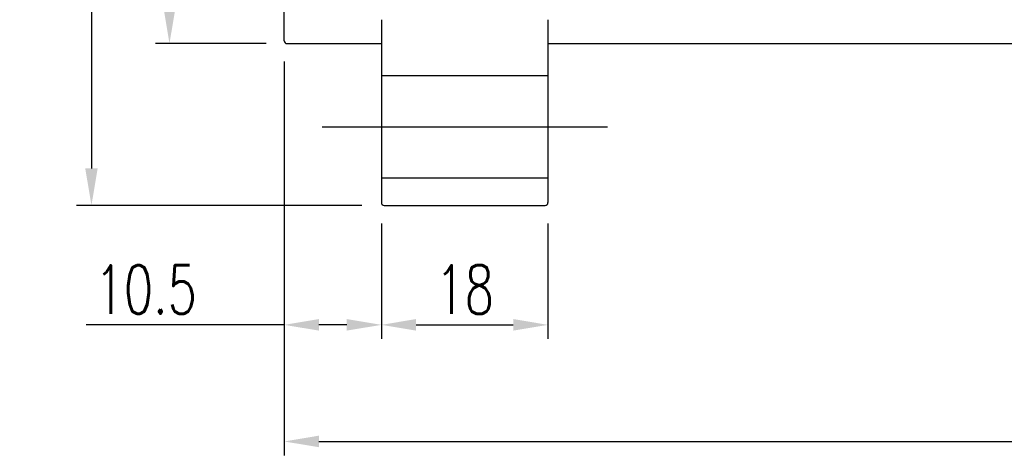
# Model space of a CAD drawing. Extents: x -381 to 2037, y -503 to 705.
# Tile 2 of 55: x -233 to -127, y -21 to 26. Entities that reach past the tile are written whole.
import ezdxf
from ezdxf.lldxf.tags import DXFTag

# ---------------------------------------------------------------- set-up
doc = ezdxf.new("R2010")
doc.units = 0
doc.header["$LTSCALE"] = 2
doc.header["$MEASUREMENT"] = 0
for name, color, linetype in [('CHA', 7, 'Continuous'), ('CL', 1, 'CENTER'), ('HID', 2, 'DASHED'), ('OUT', 3, 'Continuous')]:
    doc.layers.add(name, color=color, linetype=linetype)
doc.styles.add('DIM-7', font='SIMPLEX.shx', dxfattribs={"width": 0.7, "bigfont": 'chineset.shx'})
tags = doc.linetypes.add('CENTER', pattern=[2, 1.25, -0.25, 0.25, -0.25]).pattern_tags.tags
tags[10:11] = [DXFTag(74, 4), DXFTag(75, 0), DXFTag(340, '0'), DXFTag(46, 0.0), DXFTag(50, 0.0), DXFTag(44, 0.0), DXFTag(45, 0.0)]
tags[8:9] = [DXFTag(74, 4), DXFTag(75, 0), DXFTag(340, '0'), DXFTag(46, 0.0), DXFTag(50, 0.0), DXFTag(44, 0.0), DXFTag(45, 0.0)]
tags[6:7] = [DXFTag(74, 4), DXFTag(75, 0), DXFTag(340, '0'), DXFTag(46, 0.0), DXFTag(50, 0.0), DXFTag(44, 0.0), DXFTag(45, 0.0)]
tags[4:5] = [DXFTag(74, 4), DXFTag(75, 0), DXFTag(340, '0'), DXFTag(46, 0.0), DXFTag(50, 0.0), DXFTag(44, 0.0), DXFTag(45, 0.0)]
tags = doc.linetypes.add('DASHED', pattern=[0.75, 0.5, -0.25]).pattern_tags.tags
tags[6:7] = [DXFTag(74, 4), DXFTag(75, 0), DXFTag(340, '0'), DXFTag(46, 0.0), DXFTag(50, 0.0), DXFTag(44, 0.0), DXFTag(45, 0.0)]
tags[4:5] = [DXFTag(74, 4), DXFTag(75, 0), DXFTag(340, '0'), DXFTag(46, 0.0), DXFTag(50, 0.0), DXFTag(44, 0.0), DXFTag(45, 0.0)]
doc.dimstyles.new('CNS', dxfattribs={"dimtxt": 3.5, "dimasz": 2.5, "dimexe": 1, "dimexo": 1.5, "dimgap": 0.09, "dimtad": 0, "dimdsep": 46, "dimtxsty": 'DIM-7', "dimcen": 0.09, "dimclrd": 1, "dimclre": 1, "dimclrt": 4, "dimadec": 0, "dimazin": 0, "dimtfac": 1, "dimtix": 1, "dimtmove": 2, "dimatfit": 3, "dimfxl": 1, "dimtvp": 0.971429, "dimtolj": 1, "dimarcsym": 0})

# ---------------------------------------------------------------- blocks, each defined once
blk = doc.blocks.new('*D8')
at = {"layer": 'CHA', "lineweight": -2, "transparency": 16777216}
for p, q in [((-204.71, 21.68), (-204.71, -8.29)), ((-194.21, 4.18), (-194.21, -8.29)), ((-204.71, -6.79), (-226.12, -6.79)), ((-197.96, -6.79), (-200.96, -6.79))]:
    blk.add_line(p, q, dxfattribs=at)
at = {"layer": 'CHA', "transparency": 16777216}
for points in [[(-200.96, -6.16), (-200.96, -7.41), (-204.71, -6.79)], [(-197.96, -6.16), (-197.96, -7.41), (-194.21, -6.79)]]:
    blk.add_solid(points, dxfattribs=at)
at = {"layer": 'DEFPOINTS', "color": 0, "transparency": 16777216}
for p in [(-204.71, 23.93), (-194.21, 6.43), (-194.21, -6.79)]:
    blk.add_point(p, dxfattribs=at)
at = {"layer": 'CHA', "transparency": 16777216, "insert": (-219.67, -2.96), "char_height": 5.25, "attachment_point": 5, "style": 'DIM-7'}
blk.add_mtext('\\A1;10.5', dxfattribs=at)
blk = doc.blocks.new('*D9')
at = {"layer": 'CHA', "lineweight": -2, "transparency": 16777216}
for p, q in [((-194.21, 4.18), (-194.21, -8.29)), ((-176.21, 4.18), (-176.21, -8.29)), ((-190.46, -6.79), (-179.96, -6.79))]:
    blk.add_line(p, q, dxfattribs=at)
at = {"layer": 'CHA', "transparency": 16777216}
for points in [[(-190.46, -6.16), (-190.46, -7.41), (-194.21, -6.79)], [(-179.96, -6.16), (-179.96, -7.41), (-176.21, -6.79)]]:
    blk.add_solid(points, dxfattribs=at)
at = {"layer": 'DEFPOINTS', "color": 0, "transparency": 16777216}
for p in [(-194.21, 6.43), (-176.21, 6.43), (-176.21, -6.79)]:
    blk.add_point(p, dxfattribs=at)
at = {"layer": 'CHA', "transparency": 16777216, "insert": (-185.21, -2.96), "char_height": 5.25, "attachment_point": 5, "style": 'DIM-7'}
blk.add_mtext('\\A1;18', dxfattribs=at)
blk = doc.blocks.new('*D10')
at = {"layer": 'CHA', "lineweight": -2, "transparency": 16777216}
for p, q in [((-204.71, 21.68), (-204.71, -20.9)), ((-34.71, 22.23), (-34.71, -20.9)), ((-200.96, -19.4), (-38.46, -19.4))]:
    blk.add_line(p, q, dxfattribs=at)
at = {"layer": 'CHA', "transparency": 16777216}
for points in [[(-200.96, -18.77), (-200.96, -20.02), (-204.71, -19.4)], [(-38.46, -18.77), (-38.46, -20.02), (-34.71, -19.4)]]:
    blk.add_solid(points, dxfattribs=at)
at = {"layer": 'DEFPOINTS', "color": 0, "transparency": 16777216}
for p in [(-34.71, 24.48), (-204.71, 23.93), (-34.71, -19.4)]:
    blk.add_point(p, dxfattribs=at)
at = {"layer": 'CHA', "transparency": 16777216, "insert": (-119.71, -15.57), "char_height": 5.25, "attachment_point": 5, "style": 'DIM-7'}
blk.add_mtext('\\A1;170', dxfattribs=at)
blk = doc.blocks.new('*D11')
at = {"layer": 'CHA', "lineweight": -2, "transparency": 16777216}
for p, q in [((-206.66, 98.63), (-218.61, 98.63)), ((-217.11, 94.88), (-217.11, 27.38)), ((-206.66, 23.63), (-218.61, 23.63))]:
    blk.add_line(p, q, dxfattribs=at)
at = {"layer": 'CHA', "transparency": 16777216}
for points in [[(-217.73, 94.88), (-216.48, 94.88), (-217.11, 98.63)], [(-217.73, 27.38), (-216.48, 27.38), (-217.11, 23.63)]]:
    blk.add_solid(points, dxfattribs=at)
at = {"layer": 'DEFPOINTS', "color": 0, "transparency": 16777216}
for p in [(-204.41, 98.63), (-217.11, 23.63), (-204.41, 23.63)]:
    blk.add_point(p, dxfattribs=at)
at = {"layer": 'CHA', "transparency": 16777216, "insert": (-220.93, 61.13), "char_height": 5.25, "attachment_point": 5, "rotation": 90, "style": 'DIM-7'}
blk.add_mtext('\\A1;%%C75', dxfattribs=at)
blk = doc.blocks.new('*D17')
at = {"lineweight": -2, "transparency": 16777216}
for p, q in [((-196.31, 116.13), (-227.14, 116.13)), ((-225.54, 112.13), (-225.54, 10.13)), ((-196.31, 6.13), (-227.14, 6.13))]:
    blk.add_line(p, q, dxfattribs=at)
at = {"transparency": 16777216}
for points in [[(-226.21, 112.13), (-224.87, 112.13), (-225.54, 116.13)], [(-226.21, 10.13), (-224.87, 10.13), (-225.54, 6.13)]]:
    blk.add_solid(points, dxfattribs=at)
at = {"layer": 'DEFPOINTS', "color": 0, "transparency": 16777216}
for p in [(-193.91, 116.13), (-225.54, 6.13), (-193.91, 6.13)]:
    blk.add_point(p, dxfattribs=at)
at = {"transparency": 16777216, "insert": (-229.62, 61.13), "char_height": 5.6, "attachment_point": 5, "rotation": 90, "style": 'DIM-7'}
blk.add_mtext('\\A1;%%C110', dxfattribs=at)

msp = doc.modelspace()

# ---------------------------------------------------------------- linework, layer by layer
at = {"layer": 'CL', "color": 0, "ltscale": 3}
msp.add_line((-200.621, 14.627), (-169.796, 14.627), dxfattribs=at)
at = {"layer": 'HID', "color": 0, "ltscale": 2.154286}
for p, q in [((-176.209, 20.127), (-194.209, 20.127)), ((-194.209, 9.127), (-176.209, 9.127))]:
    msp.add_line(p, q, dxfattribs=at)
at = {"layer": 'OUT', "color": 0}
for p, q in [((-204.709, 23.927), (-204.709, 98.327)), ((-194.209, 26.216), (-194.209, 6.427)), ((-176.209, 26.216), (-176.209, 6.427)), ((-204.409, 23.627), (-194.209, 23.627)), ((-176.209, 23.627), (-35.009, 23.627)), ((-193.909, 6.127), (-176.509, 6.127))]:
    msp.add_line(p, q, dxfattribs=at)
for centre, start, end in [((-204.409, 23.927), 180, 270), ((-193.909, 6.427), 180, 270), ((-176.509, 6.427), 270, 0)]:
    msp.add_arc(centre, 0.3, start, end, dxfattribs=at)

# ---------------------------------------------------------------- dimensions: what is measured, and where the dimension line sits
at = {"color": 0}
dim = msp.add_linear_dim(base=(-225.539, 6.127), p1=(-193.909, 116.127), p2=(-193.909, 6.127), angle=90, text='%%C<>', dimstyle='CNS', override={"dimscale": 1.6, "dimgap": 0.8, "dimtad": 1, "dimclrd": 256, "dimclre": 256, "dimclrt": 256, "dimtix": 0, "dimtmove": 0}, dxfattribs=at)
dim.commit()
dim.dimension.update_dxf_attribs({"geometry": '*D17', "text_midpoint": (-229.619, 61.127)})
at = {"layer": 'CHA', "color": 0}
dim = msp.add_linear_dim(base=(-217.109, 23.627), p1=(-204.409, 98.627), p2=(-204.409, 23.627), angle=90, text='%%C<>', dimstyle='CNS', override={"dimscale": 1.5, "dimgap": 0.8, "dimtad": 1, "dimclrd": 256, "dimclre": 256, "dimclrt": 256, "dimtix": 0, "dimtmove": 0}, dxfattribs=at)
dim.commit()
dim.dimension.update_dxf_attribs({"geometry": '*D11', "text_midpoint": (-220.934, 61.127)})
for base, p1, p2, picture, middle in [((-34.709, -19.398), (-204.709, 23.927), (-34.709, 24.478), '*D10', (-119.709, -15.573)), ((-176.209, -6.786), (-194.209, 6.427), (-176.209, 6.427), '*D9', (-185.209, -2.961))]:
    dim = msp.add_linear_dim(base=base, p1=p1, p2=p2, dimstyle='CNS', override={"dimscale": 1.5, "dimgap": 0.8, "dimtad": 1, "dimclrd": 256, "dimclre": 256, "dimclrt": 256, "dimtix": 0, "dimtmove": 0}, dxfattribs=at)
    dim.commit()
    dim.dimension.update_dxf_attribs({"geometry": picture, "text_midpoint": middle})
dim = msp.add_linear_dim(base=(-194.209, -6.786), p1=(-204.709, 23.927), p2=(-194.209, 6.427), dimstyle='CNS', override={"dimscale": 1.5, "dimgap": 0.8, "dimtad": 1, "dimclrd": 256, "dimclre": 256, "dimclrt": 256, "dimtix": 0, "dimtmove": 0}, dxfattribs=at)
dim.commit()
dim.dimension.update_dxf_attribs({"geometry": '*D8', "text_midpoint": (-219.671, -6.786), "dimtype": 160})

doc.saveas('drawing.dxf')
